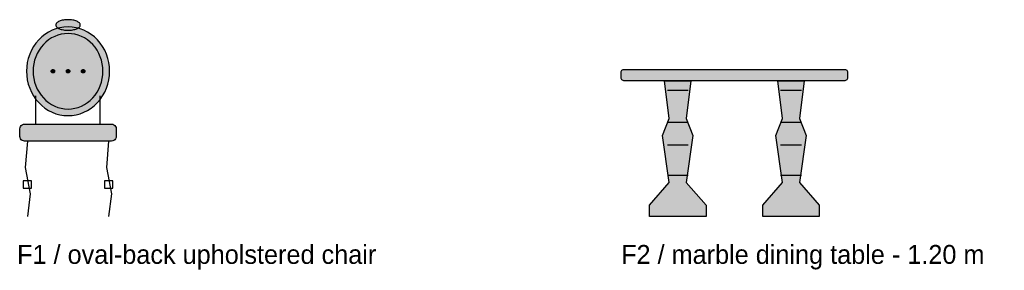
# Model space of a CAD drawing. Header units: metres. Extents: x 0 to 18.5, y -15.3 to 1.8.
# Tile 1 of 17: x 0 to 5.2, y -15.3 to -14. Entities that reach past the tile are written whole.
import ezdxf

# ---------------------------------------------------------------- set-up
doc = ezdxf.new("R2010")
doc.units = ezdxf.units.M

# ---------------------------------------------------------------- blocks, each defined once
blk = doc.blocks.new('NC_N1_CHAIR_ELEV')
at = {"true_color": 0xf6f5ef}
h = blk.add_hatch(color=256, dxfattribs=at)
h.dxf.hatch_style = 1
h.paths.add_polyline_path([(0.49, 0.77), (0.4889, 0.793), (0.4858, 0.8158), (0.4805, 0.8382), (0.4733, 0.8599), (0.464, 0.8808), (0.4529, 0.9006), (0.4401, 0.9191), (0.4256, 0.9362), (0.4096, 0.9517), (0.3922, 0.9654), (0.3737, 0.9773), (0.3542, 0.9871), (0.3339, 0.9949), (0.3129, 1.0005), (0.2916, 1.0039), (0.27, 1.005), (0.2484, 1.0039), (0.2271, 1.0005), (0.2061, 0.9949), (0.1858, 0.9871), (0.1663, 0.9773), (0.1478, 0.9654), (0.1304, 0.9517), (0.1144, 0.9362), (0.0999, 0.9191), (0.0871, 0.9006), (0.076, 0.8808), (0.0667, 0.8599), (0.0595, 0.8382), (0.0542, 0.8158), (0.0511, 0.793), (0.05, 0.77), (0.0511, 0.747), (0.0542, 0.7242), (0.0595, 0.7018), (0.0667, 0.6801), (0.076, 0.6592), (0.0871, 0.6394), (0.0999, 0.6209), (0.1144, 0.6038), (0.1304, 0.5883), (0.1478, 0.5746), (0.1663, 0.5627), (0.1858, 0.5529), (0.2061, 0.5451), (0.2271, 0.5395), (0.2484, 0.5361), (0.27, 0.535), (0.2916, 0.5361), (0.3129, 0.5395), (0.3339, 0.5451), (0.3542, 0.5529), (0.3737, 0.5627), (0.3922, 0.5746), (0.4096, 0.5883), (0.4256, 0.6038), (0.4401, 0.6209), (0.4529, 0.6394), (0.464, 0.6592), (0.4733, 0.6801), (0.4805, 0.7018), (0.4858, 0.7242), (0.4889, 0.747)])
h = blk.add_hatch(color=256, dxfattribs=at)
h.dxf.hatch_style = 1
h.paths.add_polyline_path([(0.335, 1.015), (0.3347, 1.0177), (0.3338, 1.0205), (0.3322, 1.0231), (0.3301, 1.0257), (0.3273, 1.0282), (0.324, 1.0306), (0.3202, 1.0328), (0.316, 1.0348), (0.3112, 1.0366), (0.3061, 1.0383), (0.3006, 1.0397), (0.2949, 1.0409), (0.2889, 1.0418), (0.2827, 1.0425), (0.2764, 1.0429), (0.27, 1.043), (0.2636, 1.0429), (0.2573, 1.0425), (0.2511, 1.0418), (0.2451, 1.0409), (0.2394, 1.0397), (0.2339, 1.0383), (0.2288, 1.0366), (0.224, 1.0348), (0.2198, 1.0328), (0.216, 1.0306), (0.2127, 1.0282), (0.2099, 1.0257), (0.2078, 1.0231), (0.2062, 1.0205), (0.2053, 1.0177), (0.205, 1.015), (0.2053, 1.0123), (0.2062, 1.0095), (0.2078, 1.0069), (0.2099, 1.0043), (0.2127, 1.0018), (0.216, 0.9994), (0.2198, 0.9972), (0.224, 0.9952), (0.2288, 0.9934), (0.2339, 0.9917), (0.2394, 0.9903), (0.2451, 0.9891), (0.2511, 0.9882), (0.2573, 0.9875), (0.2636, 0.9871), (0.27, 0.987), (0.2764, 0.9871), (0.2827, 0.9875), (0.2889, 0.9882), (0.2949, 0.9891), (0.3006, 0.9903), (0.3061, 0.9917), (0.3112, 0.9934), (0.316, 0.9952), (0.3202, 0.9972), (0.324, 0.9994), (0.3273, 1.0018), (0.3301, 1.0043), (0.3322, 1.0069), (0.3338, 1.0095), (0.3347, 1.0123)])
at = {"true_color": 0x778fa0}
h = blk.add_hatch(color=256, dxfattribs=at)
h.dxf.hatch_style = 1
h.paths.add_polyline_path([(0.455, 0.77), (0.4541, 0.7896), (0.4514, 0.809), (0.447, 0.8281), (0.4409, 0.8465), (0.4332, 0.8643), (0.4238, 0.8811), (0.413, 0.8969), (0.4008, 0.9114), (0.3874, 0.9246), (0.3728, 0.9363), (0.3572, 0.9464), (0.3408, 0.9548), (0.3237, 0.9614), (0.3061, 0.9662), (0.2881, 0.969), (0.27, 0.97), (0.2519, 0.969), (0.2339, 0.9662), (0.2163, 0.9614), (0.1992, 0.9548), (0.1828, 0.9464), (0.1672, 0.9363), (0.1526, 0.9246), (0.1392, 0.9114), (0.127, 0.8969), (0.1162, 0.8811), (0.1068, 0.8643), (0.0991, 0.8465), (0.093, 0.8281), (0.0886, 0.809), (0.0859, 0.7896), (0.085, 0.77), (0.0859, 0.7504), (0.0886, 0.731), (0.093, 0.7119), (0.0991, 0.6935), (0.1068, 0.6757), (0.1162, 0.6589), (0.127, 0.6431), (0.1392, 0.6286), (0.1526, 0.6154), (0.1672, 0.6037), (0.1828, 0.5936), (0.1992, 0.5852), (0.2163, 0.5786), (0.2339, 0.5738), (0.2519, 0.571), (0.27, 0.57), (0.2881, 0.571), (0.3061, 0.5738), (0.3237, 0.5786), (0.3408, 0.5852), (0.3572, 0.5936), (0.3728, 0.6037), (0.3874, 0.6154), (0.4008, 0.6286), (0.413, 0.6431), (0.4238, 0.6589), (0.4332, 0.6757), (0.4409, 0.6935), (0.447, 0.7119), (0.4514, 0.731), (0.4541, 0.7504)])
at = {"true_color": 0xa38246}
h = blk.add_hatch(color=256, dxfattribs=at)
h.dxf.hatch_style = 1
h.paths.add_polyline_path([(0.199, 0.77), (0.199, 0.7691), (0.1988, 0.7682), (0.1986, 0.7674), (0.1983, 0.7666), (0.1979, 0.7658), (0.1975, 0.765), (0.197, 0.7643), (0.1964, 0.7636), (0.1957, 0.763), (0.195, 0.7625), (0.1942, 0.7621), (0.1934, 0.7617), (0.1926, 0.7614), (0.1918, 0.7612), (0.1909, 0.761), (0.19, 0.761), (0.1891, 0.761), (0.1882, 0.7612), (0.1874, 0.7614), (0.1866, 0.7617), (0.1858, 0.7621), (0.185, 0.7625), (0.1843, 0.763), (0.1836, 0.7636), (0.183, 0.7643), (0.1825, 0.765), (0.1821, 0.7658), (0.1817, 0.7666), (0.1814, 0.7674), (0.1812, 0.7682), (0.181, 0.7691), (0.181, 0.77), (0.181, 0.7709), (0.1812, 0.7718), (0.1814, 0.7726), (0.1817, 0.7734), (0.1821, 0.7742), (0.1825, 0.775), (0.183, 0.7757), (0.1836, 0.7764), (0.1843, 0.777), (0.185, 0.7775), (0.1858, 0.7779), (0.1866, 0.7783), (0.1874, 0.7786), (0.1882, 0.7788), (0.1891, 0.779), (0.19, 0.779), (0.1909, 0.779), (0.1918, 0.7788), (0.1926, 0.7786), (0.1934, 0.7783), (0.1942, 0.7779), (0.195, 0.7775), (0.1957, 0.777), (0.1964, 0.7764), (0.197, 0.7757), (0.1975, 0.775), (0.1979, 0.7742), (0.1983, 0.7734), (0.1986, 0.7726), (0.1988, 0.7718), (0.199, 0.7709)])
h = blk.add_hatch(color=256, dxfattribs=at)
h.dxf.hatch_style = 1
h.paths.add_polyline_path([(0.279, 0.77), (0.279, 0.7691), (0.2788, 0.7682), (0.2786, 0.7674), (0.2783, 0.7666), (0.2779, 0.7658), (0.2775, 0.765), (0.277, 0.7643), (0.2764, 0.7636), (0.2757, 0.763), (0.275, 0.7625), (0.2742, 0.7621), (0.2734, 0.7617), (0.2726, 0.7614), (0.2718, 0.7612), (0.2709, 0.761), (0.27, 0.761), (0.2691, 0.761), (0.2682, 0.7612), (0.2674, 0.7614), (0.2666, 0.7617), (0.2658, 0.7621), (0.265, 0.7625), (0.2643, 0.763), (0.2636, 0.7636), (0.263, 0.7643), (0.2625, 0.765), (0.2621, 0.7658), (0.2617, 0.7666), (0.2614, 0.7674), (0.2612, 0.7682), (0.261, 0.7691), (0.261, 0.77), (0.261, 0.7709), (0.2612, 0.7718), (0.2614, 0.7726), (0.2617, 0.7734), (0.2621, 0.7742), (0.2625, 0.775), (0.263, 0.7757), (0.2636, 0.7764), (0.2643, 0.777), (0.265, 0.7775), (0.2658, 0.7779), (0.2666, 0.7783), (0.2674, 0.7786), (0.2682, 0.7788), (0.2691, 0.779), (0.27, 0.779), (0.2709, 0.779), (0.2718, 0.7788), (0.2726, 0.7786), (0.2734, 0.7783), (0.2742, 0.7779), (0.275, 0.7775), (0.2757, 0.777), (0.2764, 0.7764), (0.277, 0.7757), (0.2775, 0.775), (0.2779, 0.7742), (0.2783, 0.7734), (0.2786, 0.7726), (0.2788, 0.7718), (0.279, 0.7709)])
h = blk.add_hatch(color=256, dxfattribs=at)
h.dxf.hatch_style = 1
h.paths.add_polyline_path([(0.359, 0.77), (0.359, 0.7691), (0.3588, 0.7682), (0.3586, 0.7674), (0.3583, 0.7666), (0.3579, 0.7658), (0.3575, 0.765), (0.357, 0.7643), (0.3564, 0.7636), (0.3557, 0.763), (0.355, 0.7625), (0.3542, 0.7621), (0.3534, 0.7617), (0.3526, 0.7614), (0.3518, 0.7612), (0.3509, 0.761), (0.35, 0.761), (0.3491, 0.761), (0.3482, 0.7612), (0.3474, 0.7614), (0.3466, 0.7617), (0.3458, 0.7621), (0.345, 0.7625), (0.3443, 0.763), (0.3436, 0.7636), (0.343, 0.7643), (0.3425, 0.765), (0.3421, 0.7658), (0.3417, 0.7666), (0.3414, 0.7674), (0.3412, 0.7682), (0.341, 0.7691), (0.341, 0.77), (0.341, 0.7709), (0.3412, 0.7718), (0.3414, 0.7726), (0.3417, 0.7734), (0.3421, 0.7742), (0.3425, 0.775), (0.343, 0.7757), (0.3436, 0.7764), (0.3443, 0.777), (0.345, 0.7775), (0.3458, 0.7779), (0.3466, 0.7783), (0.3474, 0.7786), (0.3482, 0.7788), (0.3491, 0.779), (0.35, 0.779), (0.3509, 0.779), (0.3518, 0.7788), (0.3526, 0.7786), (0.3534, 0.7783), (0.3542, 0.7779), (0.355, 0.7775), (0.3557, 0.777), (0.3564, 0.7764), (0.357, 0.7757), (0.3575, 0.775), (0.3579, 0.7742), (0.3583, 0.7734), (0.3586, 0.7726), (0.3588, 0.7718), (0.359, 0.7709)])
at = {"true_color": 0x778fa0}
h = blk.add_hatch(color=256, dxfattribs=at)
h.dxf.hatch_style = 1
h.paths.add_polyline_path([(0.5, 0.4), (0.04, 0.4), (0.0335, 0.4009), (0.0275, 0.4033), (0.0223, 0.4073), (0.0183, 0.4125), (0.0159, 0.4185), (0.015, 0.425), (0.015, 0.465), (0.0159, 0.4715), (0.0183, 0.4775), (0.0223, 0.4827), (0.0275, 0.4867), (0.0335, 0.4891), (0.04, 0.49), (0.5, 0.49), (0.5065, 0.4891), (0.5125, 0.4867), (0.5177, 0.4827), (0.5217, 0.4775), (0.5241, 0.4715), (0.525, 0.465), (0.525, 0.425), (0.5241, 0.4185), (0.5217, 0.4125), (0.5177, 0.4073), (0.5125, 0.4033), (0.5065, 0.4009)])
at = {"color": 0, "linetype": 'CONTINUOUS', "lineweight": -2, "true_color": 0xa38246}
for points in [[(0.49, 0.77), (0.4889, 0.793), (0.4858, 0.8158), (0.4805, 0.8382), (0.4733, 0.8599), (0.464, 0.8808), (0.4529, 0.9006), (0.4401, 0.9191), (0.4256, 0.9362), (0.4096, 0.9517), (0.3922, 0.9654), (0.3737, 0.9773), (0.3542, 0.9871), (0.3339, 0.9949), (0.3129, 1.0005), (0.2916, 1.0039), (0.27, 1.005), (0.2484, 1.0039), (0.2271, 1.0005), (0.2061, 0.9949), (0.1858, 0.9871), (0.1663, 0.9773), (0.1478, 0.9654), (0.1304, 0.9517), (0.1144, 0.9362), (0.0999, 0.9191), (0.0871, 0.9006), (0.076, 0.8808), (0.0667, 0.8599), (0.0595, 0.8382), (0.0542, 0.8158), (0.0511, 0.793), (0.05, 0.77), (0.0511, 0.747), (0.0542, 0.7242), (0.0595, 0.7018), (0.0667, 0.6801), (0.076, 0.6592), (0.0871, 0.6394), (0.0999, 0.6209), (0.1144, 0.6038), (0.1304, 0.5883), (0.1478, 0.5746), (0.1663, 0.5627), (0.1858, 0.5529), (0.2061, 0.5451), (0.2271, 0.5395), (0.2484, 0.5361), (0.27, 0.535), (0.2916, 0.5361), (0.3129, 0.5395), (0.3339, 0.5451), (0.3542, 0.5529), (0.3737, 0.5627), (0.3922, 0.5746), (0.4096, 0.5883), (0.4256, 0.6038), (0.4401, 0.6209), (0.4529, 0.6394), (0.464, 0.6592), (0.4733, 0.6801), (0.4805, 0.7018), (0.4858, 0.7242), (0.4889, 0.747)], [(0.335, 1.015), (0.3347, 1.0177), (0.3338, 1.0205), (0.3322, 1.0231), (0.3301, 1.0257), (0.3273, 1.0282), (0.324, 1.0306), (0.3202, 1.0328), (0.316, 1.0348), (0.3112, 1.0366), (0.3061, 1.0383), (0.3006, 1.0397), (0.2949, 1.0409), (0.2889, 1.0418), (0.2827, 1.0425), (0.2764, 1.0429), (0.27, 1.043), (0.2636, 1.0429), (0.2573, 1.0425), (0.2511, 1.0418), (0.2451, 1.0409), (0.2394, 1.0397), (0.2339, 1.0383), (0.2288, 1.0366), (0.224, 1.0348), (0.2198, 1.0328), (0.216, 1.0306), (0.2127, 1.0282), (0.2099, 1.0257), (0.2078, 1.0231), (0.2062, 1.0205), (0.2053, 1.0177), (0.205, 1.015), (0.2053, 1.0123), (0.2062, 1.0095), (0.2078, 1.0069), (0.2099, 1.0043), (0.2127, 1.0018), (0.216, 0.9994), (0.2198, 0.9972), (0.224, 0.9952), (0.2288, 0.9934), (0.2339, 0.9917), (0.2394, 0.9903), (0.2451, 0.9891), (0.2511, 0.9882), (0.2573, 0.9875), (0.2636, 0.9871), (0.27, 0.987), (0.2764, 0.9871), (0.2827, 0.9875), (0.2889, 0.9882), (0.2949, 0.9891), (0.3006, 0.9903), (0.3061, 0.9917), (0.3112, 0.9934), (0.316, 0.9952), (0.3202, 0.9972), (0.324, 0.9994), (0.3273, 1.0018), (0.3301, 1.0043), (0.3322, 1.0069), (0.3338, 1.0095), (0.3347, 1.0123)], [(0.455, 0.77), (0.4541, 0.7896), (0.4514, 0.809), (0.447, 0.8281), (0.4409, 0.8465), (0.4332, 0.8643), (0.4238, 0.8811), (0.413, 0.8969), (0.4008, 0.9114), (0.3874, 0.9246), (0.3728, 0.9363), (0.3572, 0.9464), (0.3408, 0.9548), (0.3237, 0.9614), (0.3061, 0.9662), (0.2881, 0.969), (0.27, 0.97), (0.2519, 0.969), (0.2339, 0.9662), (0.2163, 0.9614), (0.1992, 0.9548), (0.1828, 0.9464), (0.1672, 0.9363), (0.1526, 0.9246), (0.1392, 0.9114), (0.127, 0.8969), (0.1162, 0.8811), (0.1068, 0.8643), (0.0991, 0.8465), (0.093, 0.8281), (0.0886, 0.809), (0.0859, 0.7896), (0.085, 0.77), (0.0859, 0.7504), (0.0886, 0.731), (0.093, 0.7119), (0.0991, 0.6935), (0.1068, 0.6757), (0.1162, 0.6589), (0.127, 0.6431), (0.1392, 0.6286), (0.1526, 0.6154), (0.1672, 0.6037), (0.1828, 0.5936), (0.1992, 0.5852), (0.2163, 0.5786), (0.2339, 0.5738), (0.2519, 0.571), (0.27, 0.57), (0.2881, 0.571), (0.3061, 0.5738), (0.3237, 0.5786), (0.3408, 0.5852), (0.3572, 0.5936), (0.3728, 0.6037), (0.3874, 0.6154), (0.4008, 0.6286), (0.413, 0.6431), (0.4238, 0.6589), (0.4332, 0.6757), (0.4409, 0.6935), (0.447, 0.7119), (0.4514, 0.731), (0.4541, 0.7504)], [(0.5, 0.4), (0.04, 0.4), (0.0335, 0.4009), (0.0275, 0.4033), (0.0223, 0.4073), (0.0183, 0.4125), (0.0159, 0.4185), (0.015, 0.425), (0.015, 0.465), (0.0159, 0.4715), (0.0183, 0.4775), (0.0223, 0.4827), (0.0275, 0.4867), (0.0335, 0.4891), (0.04, 0.49), (0.5, 0.49), (0.5065, 0.4891), (0.5125, 0.4867), (0.5177, 0.4827), (0.5217, 0.4775), (0.5241, 0.4715), (0.525, 0.465), (0.525, 0.425), (0.5241, 0.4185), (0.5217, 0.4125), (0.5177, 0.4073), (0.5125, 0.4033), (0.5065, 0.4009)], [(0.077, 0.15), (0.077, 0.19), (0.033, 0.19), (0.033, 0.15)], [(0.507, 0.15), (0.507, 0.19), (0.463, 0.19), (0.463, 0.15)]]:
    blk.add_lwpolyline(points, close=True, dxfattribs=at)
at = {"color": 0, "linetype": 'CONTINUOUS', "lineweight": -2}
for points in [[(0.199, 0.77), (0.199, 0.7691), (0.1988, 0.7682), (0.1986, 0.7674), (0.1983, 0.7666), (0.1979, 0.7658), (0.1975, 0.765), (0.197, 0.7643), (0.1964, 0.7636), (0.1957, 0.763), (0.195, 0.7625), (0.1942, 0.7621), (0.1934, 0.7617), (0.1926, 0.7614), (0.1918, 0.7612), (0.1909, 0.761), (0.19, 0.761), (0.1891, 0.761), (0.1882, 0.7612), (0.1874, 0.7614), (0.1866, 0.7617), (0.1858, 0.7621), (0.185, 0.7625), (0.1843, 0.763), (0.1836, 0.7636), (0.183, 0.7643), (0.1825, 0.765), (0.1821, 0.7658), (0.1817, 0.7666), (0.1814, 0.7674), (0.1812, 0.7682), (0.181, 0.7691), (0.181, 0.77), (0.181, 0.7709), (0.1812, 0.7718), (0.1814, 0.7726), (0.1817, 0.7734), (0.1821, 0.7742), (0.1825, 0.775), (0.183, 0.7757), (0.1836, 0.7764), (0.1843, 0.777), (0.185, 0.7775), (0.1858, 0.7779), (0.1866, 0.7783), (0.1874, 0.7786), (0.1882, 0.7788), (0.1891, 0.779), (0.19, 0.779), (0.1909, 0.779), (0.1918, 0.7788), (0.1926, 0.7786), (0.1934, 0.7783), (0.1942, 0.7779), (0.195, 0.7775), (0.1957, 0.777), (0.1964, 0.7764), (0.197, 0.7757), (0.1975, 0.775), (0.1979, 0.7742), (0.1983, 0.7734), (0.1986, 0.7726), (0.1988, 0.7718), (0.199, 0.7709)], [(0.279, 0.77), (0.279, 0.7691), (0.2788, 0.7682), (0.2786, 0.7674), (0.2783, 0.7666), (0.2779, 0.7658), (0.2775, 0.765), (0.277, 0.7643), (0.2764, 0.7636), (0.2757, 0.763), (0.275, 0.7625), (0.2742, 0.7621), (0.2734, 0.7617), (0.2726, 0.7614), (0.2718, 0.7612), (0.2709, 0.761), (0.27, 0.761), (0.2691, 0.761), (0.2682, 0.7612), (0.2674, 0.7614), (0.2666, 0.7617), (0.2658, 0.7621), (0.265, 0.7625), (0.2643, 0.763), (0.2636, 0.7636), (0.263, 0.7643), (0.2625, 0.765), (0.2621, 0.7658), (0.2617, 0.7666), (0.2614, 0.7674), (0.2612, 0.7682), (0.261, 0.7691), (0.261, 0.77), (0.261, 0.7709), (0.2612, 0.7718), (0.2614, 0.7726), (0.2617, 0.7734), (0.2621, 0.7742), (0.2625, 0.775), (0.263, 0.7757), (0.2636, 0.7764), (0.2643, 0.777), (0.265, 0.7775), (0.2658, 0.7779), (0.2666, 0.7783), (0.2674, 0.7786), (0.2682, 0.7788), (0.2691, 0.779), (0.27, 0.779), (0.2709, 0.779), (0.2718, 0.7788), (0.2726, 0.7786), (0.2734, 0.7783), (0.2742, 0.7779), (0.275, 0.7775), (0.2757, 0.777), (0.2764, 0.7764), (0.277, 0.7757), (0.2775, 0.775), (0.2779, 0.7742), (0.2783, 0.7734), (0.2786, 0.7726), (0.2788, 0.7718), (0.279, 0.7709)], [(0.359, 0.77), (0.359, 0.7691), (0.3588, 0.7682), (0.3586, 0.7674), (0.3583, 0.7666), (0.3579, 0.7658), (0.3575, 0.765), (0.357, 0.7643), (0.3564, 0.7636), (0.3557, 0.763), (0.355, 0.7625), (0.3542, 0.7621), (0.3534, 0.7617), (0.3526, 0.7614), (0.3518, 0.7612), (0.3509, 0.761), (0.35, 0.761), (0.3491, 0.761), (0.3482, 0.7612), (0.3474, 0.7614), (0.3466, 0.7617), (0.3458, 0.7621), (0.345, 0.7625), (0.3443, 0.763), (0.3436, 0.7636), (0.343, 0.7643), (0.3425, 0.765), (0.3421, 0.7658), (0.3417, 0.7666), (0.3414, 0.7674), (0.3412, 0.7682), (0.341, 0.7691), (0.341, 0.77), (0.341, 0.7709), (0.3412, 0.7718), (0.3414, 0.7726), (0.3417, 0.7734), (0.3421, 0.7742), (0.3425, 0.775), (0.343, 0.7757), (0.3436, 0.7764), (0.3443, 0.777), (0.345, 0.7775), (0.3458, 0.7779), (0.3466, 0.7783), (0.3474, 0.7786), (0.3482, 0.7788), (0.3491, 0.779), (0.35, 0.779), (0.3509, 0.779), (0.3518, 0.7788), (0.3526, 0.7786), (0.3534, 0.7783), (0.3542, 0.7779), (0.355, 0.7775), (0.3557, 0.777), (0.3564, 0.7764), (0.357, 0.7757), (0.3575, 0.775), (0.3579, 0.7742), (0.3583, 0.7734), (0.3586, 0.7726), (0.3588, 0.7718), (0.359, 0.7709)]]:
    blk.add_lwpolyline(points, close=True, dxfattribs=at)
at = {"color": 0, "linetype": 'CONTINUOUS', "lineweight": -2, "true_color": 0xa38246}
for points in [[(0.1, 0.49), (0.1, 0.64)], [(0.44, 0.49), (0.44, 0.64)], [(0.055, 0.4), (0.043, 0.26), (0.07, 0.12), (0.055, 0)], [(0.485, 0.4), (0.473, 0.26), (0.5, 0.12), (0.485, 0)]]:
    blk.add_lwpolyline(points, dxfattribs=at)
blk = doc.blocks.new('NC_N1_TABLE_ELEV')
at = {"true_color": 0xf6f5ef}
h = blk.add_hatch(color=256, dxfattribs=at)
h.dxf.hatch_style = 1
h.paths.add_polyline_path([(1.185, 0.72), (0.015, 0.72), (0.0111, 0.7205), (0.0075, 0.722), (0.0044, 0.7244), (0.002, 0.7275), (0.0005, 0.7311), (0, 0.735), (0, 0.765), (0.0005, 0.7689), (0.002, 0.7725), (0.0044, 0.7756), (0.0075, 0.778), (0.0111, 0.7795), (0.015, 0.78), (1.185, 0.78), (1.1889, 0.7795), (1.1925, 0.778), (1.1956, 0.7756), (1.198, 0.7725), (1.1995, 0.7689), (1.2, 0.765), (1.2, 0.735), (1.1995, 0.7311), (1.198, 0.7275), (1.1956, 0.7244), (1.1925, 0.722), (1.1889, 0.7205)])
h = blk.add_hatch(color=256, dxfattribs=at)
h.dxf.hatch_style = 1
h.paths.add_polyline_path([(0.23, 0.72), (0.37, 0.72), (0.345, 0.52), (0.38, 0.43), (0.345, 0.18), (0.45, 0.06), (0.45, 0), (0.15, 0), (0.15, 0.06), (0.255, 0.18), (0.22, 0.43), (0.255, 0.52)])
h = blk.add_hatch(color=256, dxfattribs=at)
h.dxf.hatch_style = 1
h.paths.add_polyline_path([(0.83, 0.72), (0.97, 0.72), (0.945, 0.52), (0.98, 0.43), (0.945, 0.18), (1.05, 0.06), (1.05, 0), (0.75, 0), (0.75, 0.06), (0.855, 0.18), (0.82, 0.43), (0.855, 0.52)])
at = {"color": 0, "linetype": 'CONTINUOUS', "lineweight": -2, "true_color": 0xa38246}
for points in [[(1.185, 0.72), (0.015, 0.72), (0.0111, 0.7205), (0.0075, 0.722), (0.0044, 0.7244), (0.002, 0.7275), (0.0005, 0.7311), (0, 0.735), (0, 0.765), (0.0005, 0.7689), (0.002, 0.7725), (0.0044, 0.7756), (0.0075, 0.778), (0.0111, 0.7795), (0.015, 0.78), (1.185, 0.78), (1.1889, 0.7795), (1.1925, 0.778), (1.1956, 0.7756), (1.198, 0.7725), (1.1995, 0.7689), (1.2, 0.765), (1.2, 0.735), (1.1995, 0.7311), (1.198, 0.7275), (1.1956, 0.7244), (1.1925, 0.722), (1.1889, 0.7205)], [(0.23, 0.72), (0.37, 0.72), (0.345, 0.52), (0.38, 0.43), (0.345, 0.18), (0.45, 0.06), (0.45, 0), (0.15, 0), (0.15, 0.06), (0.255, 0.18), (0.22, 0.43), (0.255, 0.52)], [(0.83, 0.72), (0.97, 0.72), (0.945, 0.52), (0.98, 0.43), (0.945, 0.18), (1.05, 0.06), (1.05, 0), (0.75, 0), (0.75, 0.06), (0.855, 0.18), (0.82, 0.43), (0.855, 0.52)]]:
    blk.add_lwpolyline(points, close=True, dxfattribs=at)
for points in [[(0.245, 0.67), (0.355, 0.67)], [(0.845, 0.67), (0.955, 0.67)], [(0.245, 0.5), (0.355, 0.5)], [(0.845, 0.5), (0.955, 0.5)], [(0.245, 0.38), (0.355, 0.38)], [(0.845, 0.38), (0.955, 0.38)], [(0.245, 0.22), (0.355, 0.22)], [(0.845, 0.22), (0.955, 0.22)]]:
    blk.add_lwpolyline(points, dxfattribs=at)

msp = doc.modelspace()

# ---------------------------------------------------------------- block references
for name, p in [('NC_N1_CHAIR_ELEV', (0, -15)), ('NC_N1_TABLE_ELEV', (3.2, -15))]:
    msp.add_blockref(name, p)

# ---------------------------------------------------------------- texts
at = {"color": 0}
for s, p in [('F1 / oval-back upholstered chair', (0, -15.25)), ('F2 / marble dining table - 1.20 m', (3.2, -15.25))]:
    msp.add_text(s, height=0.1, dxfattribs=at).set_placement(p)

doc.saveas('drawing.dxf')
